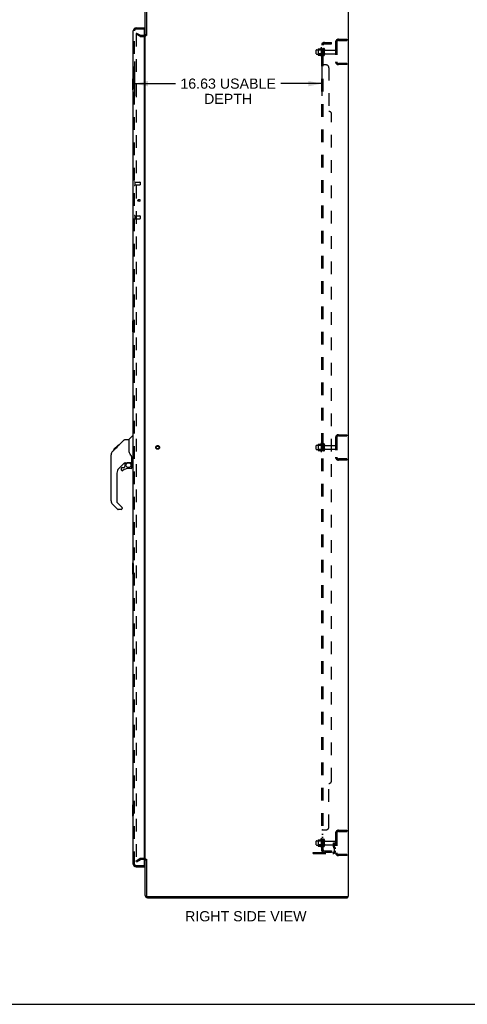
# Model space of a CAD drawing. Header units: inches. Extents: x 0 to 204, y 0 to 132.
# Tile 96 of 99: x 110 to 149, y 0 to 87. Entities that reach past the tile are written whole.
import ezdxf

# ---------------------------------------------------------------- set-up
doc = ezdxf.new("R2010")
doc.units = ezdxf.units.IN
doc.header["$LTSCALE"] = 11.243375
doc.header["$MEASUREMENT"] = 0
doc.linetypes.add('HIDDEN', pattern=[0.2, 0.1, -0.1])
doc.layers.get('0').update_dxf_attribs({"linetype": 'CONTINUOUS'})
for name, color, linetype in [('DEFAULT_2', 8, 'HIDDEN'), ('DIMENSIONS', 7, 'CONTINUOUS'), ('DOOR_ASSEMBLY', 7, 'CONTINUOUS'), ('SUBPANEL', 7, 'CONTINUOUS')]:
    doc.layers.add(name, color=color, linetype=linetype)
doc.styles.get("Standard").update_dxf_attribs({"font": 'arial.ttf'})
doc.dimstyles.new('DIMSTYLE_1', dxfattribs={"dimtxt": 0.901875, "dimasz": 1.2025, "dimexe": 0.09, "dimexo": 0.07, "dimgap": 0.0375, "dimtad": 0, "dimtih": 1, "dimtoh": 1, "dimzin": 4, "dimdsep": 46, "dimtxsty": 'Standard', "dimblk": '_FILLED', "dimblk1": '_FILLED', "dimblk2": '_FILLED', "dimcen": 0.09, "dimadec": 3, "dimazin": 1, "dimtfac": 1, "dimtdec": 3, "dimtofl": 0, "dimtmove": 0, "dimatfit": 3, "dimldrblk": '_FILLED', "dimfxl": 0, "dimtolj": 1, "dimtzin": 4, "dimarcsym": 0})

# ---------------------------------------------------------------- blocks, each defined once
blk = doc.blocks.new('_FILLED')
at = {"color": 0, "linetype": 'ByBlock'}
blk.add_solid([(0, 0), (-1, 0.2), (-1, -0.2)], dxfattribs=at)
blk = doc.blocks.new('*D2')
at = {"layer": 'DIMENSIONS', "color": 2, "linetype": 'Continuous'}
for p, q in [((119.904, 83.743), (119.904, 80.686)), ((136.529, 83.743), (136.529, 80.686)), ((119.904, 81.768), (123.534, 81.768)), ((136.529, 81.768), (132.898, 81.768))]:
    blk.add_line(p, q, dxfattribs=at)
at = {"layer": 'DIMENSIONS', "color": 2, "linetype": 'Continuous', "xscale": 1.2025, "yscale": 1.2025, "zscale": 1.2025, "rotation": 180}
blk.add_blockref('_FILLED', (119.904, 81.768), dxfattribs=at)
at = {"layer": 'DIMENSIONS', "color": 2, "linetype": 'Continuous', "xscale": 1.2025, "yscale": 1.2025, "zscale": 1.2025}
blk.add_blockref('_FILLED', (136.529, 81.768), dxfattribs=at)
at = {"layer": 'DIMENSIONS', "color": 2, "linetype": 'Continuous', "insert": (128.216, 82.219), "char_height": 0.90187, "width": 8.4622, "attachment_point": 2, "line_spacing_factor": 0.9}
blk.add_mtext('16.63 USABLE\\PDEPTH', dxfattribs=at)

msp = doc.modelspace()

# ---------------------------------------------------------------- linework, layer by layer
at = {"color": 3, "linetype": 'Continuous'}
for p, q in [((120.858, 86.043), (120.858, 89.271)), ((120.962, 89.266), (120.962, 86.042)), ((138.858, 89.356), (138.858, 9.564)), ((120.858, 12.908), (120.858, 86.012)), ((120.858, 9.649), (120.858, 12.876)), ((120.962, 12.877), (120.962, 9.654)), ((121.047, 9.46), (138.806, 9.46)), ((121.052, 9.564), (138.858, 9.564))]:
    msp.add_line(p, q, dxfattribs=at)
at = {"color": 7, "linetype": 'Continuous'}
for p, q in [((120.962, 86.043), (120.858, 86.043)), ((138.806, 9.564), (138.806, 9.46)), ((0, 0), (204.425, 0))]:
    msp.add_line(p, q, dxfattribs=at)
at = {"color": 3, "linetype": 'Continuous'}
for centre, radius, start, end in [((120.773, 86.149), 0.085, 274.04967, 360), ((120.773, 12.771), 0.085, 0, 85.95033), ((121.047, 9.649), 0.189, 180, 270), ((121.052, 9.654), 0.09, 180, 270)]:
    msp.add_arc(centre, radius, start, end, dxfattribs=at)
at = {"color": 7, "linetype": 'Continuous'}
msp.add_arc((121.047, 9.649), 0.085, 180, 270, dxfattribs=at)
at = {"layer": 'DEFAULT_2', "color": 8, "linetype": 'HIDDEN'}
for p, q in [((120.097, 86.264), (120.045, 86.174)), ((120.045, 86.194), (120.045, 12.725)), ((120.385, 85.978), (120.045, 86.174)), ((120.097, 86.264), (120.437, 86.068)), ((120.454, 86.064), (120.773, 86.064)), ((120.454, 85.96), (120.773, 85.96)), ((138, 85.71), (138.754, 85.71)), ((138.284, 85.71), (138.284, 85.606)), ((138.754, 85.71), (138.754, 85.606)), ((136.193, 84.84), (136.193, 84.329)), ((136.203, 84.862), (136.431, 84.862)), ((136.459, 84.94), (136.459, 84.229)), ((136.529, 84.919), (136.529, 84.25)), ((136.654, 84.327), (136.654, 84.842)), ((136.764, 84.327), (136.764, 84.842)), ((137.754, 85.463), (137.754, 83.706)), ((137.858, 85.463), (137.858, 83.706)), ((138, 85.606), (138.754, 85.606)), ((136.029, 84.427), (136.029, 84.742)), ((136.059, 84.772), (136.654, 84.772)), ((136.059, 84.397), (136.654, 84.397)), ((136.213, 84.768), (136.193, 84.788)), ((136.213, 84.401), (136.193, 84.381)), ((136.203, 84.307), (136.431, 84.307)), ((136.213, 84.768), (136.213, 84.401)), ((136.509, 84.768), (136.213, 84.768)), ((136.509, 84.401), (136.213, 84.401)), ((136.509, 84.768), (136.529, 84.788)), ((136.509, 84.768), (136.509, 84.401)), ((136.509, 84.401), (136.529, 84.381)), ((136.826, 84.75), (137.724, 84.75)), ((136.826, 84.42), (137.724, 84.42)), ((138.754, 83.564), (138, 83.564)), ((138.754, 83.46), (138, 83.46)), ((138.284, 83.564), (138.284, 83.46)), ((138.754, 83.564), (138.754, 83.46)), ((137.754, 50.338), (137.754, 48.581)), ((137.858, 50.338), (137.858, 48.581)), ((138, 50.585), (138.754, 50.585)), ((138, 50.481), (138.754, 50.481)), ((138.284, 50.585), (138.284, 50.481)), ((138.754, 50.585), (138.754, 50.481)), ((136.029, 49.302), (136.029, 49.617)), ((136.059, 49.647), (136.654, 49.647)), ((136.059, 49.272), (136.654, 49.272)), ((136.193, 49.715), (136.193, 49.204)), ((136.213, 49.643), (136.193, 49.663)), ((136.213, 49.276), (136.193, 49.256)), ((136.203, 49.737), (136.431, 49.737)), ((136.203, 49.182), (136.431, 49.182)), ((136.509, 49.643), (136.213, 49.643)), ((136.213, 49.643), (136.213, 49.276)), ((136.509, 49.276), (136.213, 49.276)), ((136.459, 49.815), (136.459, 49.104)), ((136.509, 49.643), (136.529, 49.663)), ((136.509, 49.643), (136.509, 49.276)), ((136.509, 49.276), (136.529, 49.256)), ((136.529, 49.794), (136.529, 49.125)), ((136.654, 49.202), (136.654, 49.717)), ((136.764, 49.202), (136.764, 49.717)), ((136.826, 49.625), (137.724, 49.625)), ((136.826, 49.295), (137.724, 49.295)), ((138.754, 48.439), (138, 48.439)), ((138.754, 48.335), (138, 48.335)), ((138.284, 48.439), (138.284, 48.335)), ((138.754, 48.439), (138.754, 48.335)), ((137.754, 15.213), (137.754, 13.456)), ((137.858, 15.213), (137.858, 13.456)), ((138, 15.46), (138.754, 15.46)), ((138, 15.356), (138.754, 15.356)), ((138.284, 15.46), (138.284, 15.356)), ((138.754, 15.46), (138.754, 15.356)), ((136.029, 14.177), (136.029, 14.492)), ((136.059, 14.522), (136.654, 14.522)), ((136.059, 14.147), (136.654, 14.147)), ((136.193, 14.59), (136.193, 14.079)), ((136.213, 14.518), (136.193, 14.538)), ((136.213, 14.151), (136.193, 14.131)), ((136.203, 14.612), (136.431, 14.612)), ((136.203, 14.057), (136.431, 14.057)), ((136.509, 14.518), (136.213, 14.518)), ((136.213, 14.518), (136.213, 14.151)), ((136.509, 14.151), (136.213, 14.151)), ((136.459, 14.69), (136.459, 13.979)), ((136.509, 14.518), (136.529, 14.538)), ((136.509, 14.518), (136.509, 14.151)), ((136.509, 14.151), (136.529, 14.131)), ((136.529, 14.669), (136.529, 14)), ((136.654, 14.077), (136.654, 14.592)), ((136.764, 14.077), (136.764, 14.592)), ((136.826, 14.5), (137.724, 14.5)), ((136.826, 14.17), (137.724, 14.17)), ((137.56, 14.335), (137.65, 14.335)), ((137.56, 13.994), (137.56, 14.335)), ((137.664, 14.16), (137.56, 14.16)), ((137.65, 14.335), (137.754, 14.335)), ((137.65, 13.633), (137.65, 14.335)), ((137.664, 13.994), (137.664, 14.335)), ((137.754, 14.335), (137.715, 14.335)), ((135.754, 13.491), (137.507, 13.491)), ((135.754, 13.387), (135.754, 13.491)), ((135.754, 13.387), (137.507, 13.387)), ((136.001, 13.387), (136.001, 13.491)), ((136.257, 13.387), (136.257, 13.491)), ((137.581, 13.927), (137.63, 13.859)), ((137.666, 13.988), (137.715, 13.92)), ((138.754, 13.314), (138, 13.314)), ((138.754, 13.21), (138, 13.21)), ((138.284, 13.314), (138.284, 13.21)), ((138.754, 13.314), (138.754, 13.21)), ((120.045, 12.745), (120.385, 12.941)), ((120.097, 12.655), (120.045, 12.745)), ((120.097, 12.655), (120.437, 12.851)), ((120.773, 12.96), (120.454, 12.96)), ((120.773, 12.856), (120.454, 12.856))]:
    msp.add_line(p, q, dxfattribs=at)
for points in [[(120.063, 86.214), (120.061, 86.214), (120.059, 86.214), (120.057, 86.213), (120.055, 86.212), (120.054, 86.211), (120.052, 86.21), (120.051, 86.208), (120.049, 86.207), (120.048, 86.205), (120.047, 86.203), (120.046, 86.201), (120.046, 86.198), (120.046, 86.196), (120.045, 86.194)], [(120.07, 86.212), (120.069, 86.213), (120.067, 86.213), (120.065, 86.214), (120.063, 86.214), (120.063, 86.214)], [(120.045, 12.725), (120.046, 12.723), (120.046, 12.721), (120.046, 12.718)], [(120.063, 12.705), (120.061, 12.705), (120.059, 12.706), (120.057, 12.706), (120.055, 12.707), (120.054, 12.708), (120.052, 12.709), (120.051, 12.711), (120.049, 12.713), (120.048, 12.714), (120.047, 12.716), (120.046, 12.718)], [(120.07, 12.707), (120.069, 12.706), (120.067, 12.706), (120.065, 12.705), (120.063, 12.705), (120.063, 12.705)]]:
    msp.add_lwpolyline(points, dxfattribs=at)
for radius in [0.164, 0.124]:
    msp.add_circle((121.962, 49.46), radius, dxfattribs=at)
for centre, radius, start, end in [((120.454, 86.097), 0.137, 240, 270), ((120.454, 86.097), 0.033, 240, 270), ((120.773, 86.149), 0.189, 270, 360), ((138, 85.463), 0.246, 90, 180), ((136.203, 84.852), 0.01, 90, 174.80617), ((136.334, 84.84), 0.141, 174.79195, 180), ((136.412, 84.872), 0.01, 270, 336.03207), ((137.059, 84.585), 0.698, 149.33687, 156.03207), ((136.491, 84.919), 0.0384, 0, 145.55034), ((136.709, 84.842), 0.055, 360, 180), ((138, 85.463), 0.142, 90, 180), ((136.059, 84.742), 0.03, 90, 180.00001), ((136.059, 84.427), 0.03, 179.99999, 270), ((136.334, 84.329), 0.141, 180, 185.20805), ((136.203, 84.317), 0.01, 185.19383, 270), ((136.412, 84.297), 0.01, 23.96793, 90), ((137.059, 84.585), 0.698, 203.96793, 210.66313), ((136.491, 84.25), 0.0384, 214.44966, 360), ((136.709, 84.327), 0.055, 180, 0), ((136.826, 84.812), 0.0625, 180, 270), ((136.826, 84.357), 0.0625, 90, 180), ((137.724, 84.72), 0.03, 360, 90), ((137.724, 84.45), 0.03, 270, 0), ((138, 83.706), 0.246, 180, 270), ((138, 83.706), 0.142, 180, 270), ((138, 50.338), 0.246, 90, 180), ((138, 50.338), 0.142, 90, 180), ((136.059, 49.617), 0.03, 90, 180.00001), ((136.059, 49.302), 0.03, 179.99999, 270), ((136.203, 49.727), 0.01, 90, 174.80617), ((136.334, 49.715), 0.141, 174.79195, 180), ((136.334, 49.204), 0.141, 180, 185.20805), ((136.203, 49.192), 0.01, 185.19383, 270), ((136.412, 49.747), 0.01, 270, 336.03207), ((136.412, 49.172), 0.01, 23.96793, 90), ((137.059, 49.46), 0.698, 149.33687, 156.03207), ((137.059, 49.46), 0.698, 203.96793, 210.66313), ((136.491, 49.794), 0.0384, 0, 145.55034), ((136.491, 49.125), 0.0384, 214.44966, 360), ((136.709, 49.717), 0.055, 360, 180), ((136.709, 49.202), 0.055, 180, 0), ((136.826, 49.687), 0.0625, 180, 270), ((136.826, 49.232), 0.0625, 90, 180), ((137.724, 49.595), 0.03, 360, 90), ((137.724, 49.325), 0.03, 270, 0), ((138, 48.581), 0.246, 180, 270), ((138, 48.581), 0.142, 180, 270), ((138, 15.213), 0.246, 90, 180), ((138, 15.213), 0.142, 90, 180), ((136.059, 14.492), 0.03, 90, 180.00001), ((136.059, 14.177), 0.03, 179.99999, 270), ((136.203, 14.602), 0.01, 90, 174.80617), ((136.334, 14.59), 0.141, 174.79195, 180), ((136.334, 14.079), 0.141, 180, 185.20805), ((136.203, 14.067), 0.01, 185.19383, 270), ((136.412, 14.622), 0.01, 270, 336.03207), ((136.412, 14.047), 0.01, 23.96793, 90), ((137.059, 14.335), 0.698, 149.33687, 156.03207), ((137.059, 14.335), 0.698, 203.96793, 210.66313), ((136.491, 14.669), 0.0384, 0, 145.55034), ((136.491, 14), 0.0384, 214.44966, 360), ((136.709, 14.592), 0.055, 360, 180), ((136.709, 14.077), 0.055, 180, 0), ((136.826, 14.562), 0.0625, 180, 270), ((136.826, 14.107), 0.0625, 90, 180), ((137.674, 13.994), 0.114, 180, 215.75389), ((137.674, 13.994), 0.01, 180, 215.75389), ((137.724, 14.47), 0.03, 360, 90), ((137.724, 14.2), 0.03, 270, 0), ((137.507, 13.633), 0.246, 270, 360), ((137.507, 13.633), 0.142, 270, 360), ((137.546, 13.799), 0.104, 0, 35.75389), ((137.546, 13.799), 0.208, 0, 35.75389), ((138, 13.456), 0.246, 180, 270), ((138, 13.456), 0.142, 180, 270), ((120.454, 12.823), 0.137, 90, 120), ((120.454, 12.823), 0.033, 90, 120), ((120.773, 12.771), 0.189, 0, 90)]:
    msp.add_arc(centre, radius, start, end, dxfattribs=at)
at = {"layer": 'DOOR_ASSEMBLY', "color": 3, "linetype": 'Continuous'}
for p, q in [((120.046, 86.71), (120.779, 86.71)), ((120.779, 86.586), (120.779, 12.334)), ((119.8, 12.456), (119.8, 86.463)), ((120.046, 12.21), (120.779, 12.21))]:
    msp.add_line(p, q, dxfattribs=at)
at = {"layer": 'DOOR_ASSEMBLY', "color": 8, "linetype": 'HIDDEN'}
for p, q in [((120.759, 86.606), (120.046, 86.606)), ((119.904, 12.456), (119.904, 86.463)), ((119.947, 73.039), (119.947, 72.755)), ((119.947, 73.021), (120.394, 73.021)), ((119.947, 72.773), (120.394, 72.773)), ((120.404, 73.011), (120.404, 72.783)), ((119.947, 70.039), (119.947, 69.755)), ((119.947, 70.021), (120.394, 70.021)), ((120.404, 70.011), (120.404, 69.783)), ((119.947, 69.773), (120.394, 69.773)), ((120.046, 12.314), (120.759, 12.314))]:
    msp.add_line(p, q, dxfattribs=at)
at = {"layer": 'DOOR_ASSEMBLY', "color": 7, "linetype": 'Continuous'}
for p, q in [((120.779, 86.606), (120.759, 86.606)), ((120.779, 86.606), (120.779, 86.71)), ((119.8, 82.21), (119.755, 82.21)), ((119.74, 82.195), (119.74, 81.225)), ((119.787, 82.11), (119.787, 81.31)), ((119.755, 81.21), (119.8, 81.21)), ((120.224, 71.451), (120.224, 71.342)), ((119.74, 60.695), (119.74, 59.725)), ((119.8, 60.71), (119.755, 60.71)), ((119.787, 60.61), (119.787, 59.81)), ((119.755, 59.71), (119.8, 59.71)), ((118.365, 49.501), (118.989, 50.125)), ((119.045, 50.148), (119.406, 50.148)), ((119.406, 50.148), (119.406, 49.044)), ((119.412, 50.154), (119.71, 50.452)), ((119.8, 50.463), (119.737, 50.463)), ((117.946, 49.082), (117.926, 49.06)), ((117.946, 49.082), (118.225, 49.36)), ((118.053, 49.255), (118.056, 49.258)), ((118.053, 49.255), (118.119, 49.255)), ((118.056, 49.258), (118.122, 49.258)), ((118.057, 49.26), (118.466, 49.669)), ((118.057, 49.26), (118.124, 49.26)), ((118.205, 49.341), (118.138, 49.341)), ((118.224, 49.36), (118.358, 49.494)), ((118.224, 49.427), (118.291, 49.427)), ((118.252, 49.387), (118.225, 49.36)), ((118.373, 49.509), (118.306, 49.509)), ((118.365, 49.501), (118.329, 49.465)), ((118.383, 49.586), (118.45, 49.586)), ((118.466, 49.669), (118.468, 49.671)), ((118.533, 49.669), (118.466, 49.669)), ((118.467, 49.669), (118.533, 49.669)), ((118.468, 49.671), (118.535, 49.671)), ((119.426, 49.053), (119.406, 49.106)), ((119.454, 48.987), (119.426, 49.053)), ((117.831, 44.701), (117.831, 48.804)), ((119.367, 48.123), (119.662, 48.123)), ((119.544, 48.123), (119.624, 48.043)), ((119.682, 48.121), (119.682, 48.528)), ((119.018, 48.087), (118.516, 47.585)), ((118.737, 47.588), (118.737, 47.468)), ((118.816, 47.666), (118.968, 47.666)), ((118.977, 47.67), (119.048, 47.742)), ((119.052, 48.077), (119.052, 47.75)), ((119.094, 48.082), (119.182, 48.082)), ((119.603, 47.588), (119.367, 47.588)), ((119.616, 48.036), (119.61, 48.029)), ((119.662, 47.904), (119.682, 47.904)), ((119.682, 47.666), (119.682, 47.904)), ((119.721, 48.082), (119.8, 48.082)), ((118.343, 47.168), (118.343, 44.616)), ((118.399, 43.971), (117.947, 44.423)), ((118.366, 44.56), (118.802, 44.125)), ((118.737, 43.948), (118.455, 43.948)), ((118.816, 44.091), (118.816, 44.026)), ((119.74, 39.195), (119.74, 38.225)), ((119.8, 39.21), (119.755, 39.21)), ((119.787, 39.11), (119.787, 38.31)), ((119.755, 38.21), (119.8, 38.21)), ((119.74, 17.695), (119.74, 16.725)), ((119.8, 17.71), (119.755, 17.71)), ((119.787, 17.61), (119.787, 16.81)), ((119.755, 16.71), (119.8, 16.71)), ((120.759, 12.314), (120.779, 12.314)), ((120.779, 12.314), (120.779, 12.21))]:
    msp.add_line(p, q, dxfattribs=at)
for points in [[(119.785, 82.146), (119.785, 82.14), (119.786, 82.134), (119.786, 82.128), (119.786, 82.122), (119.787, 82.116), (119.787, 82.11)], [(119.787, 81.31), (119.787, 81.303), (119.786, 81.297), (119.786, 81.291), (119.786, 81.285), (119.785, 81.279), (119.785, 81.273)], [(119.785, 60.646), (119.785, 60.64), (119.786, 60.634), (119.786, 60.628), (119.786, 60.622), (119.787, 60.616), (119.787, 60.61)], [(119.787, 59.81), (119.787, 59.803), (119.786, 59.797), (119.786, 59.791), (119.786, 59.785), (119.785, 59.779), (119.785, 59.773)], [(118.989, 50.125), (118.997, 50.132), (119.006, 50.138), (119.015, 50.142), (119.025, 50.146), (119.035, 50.148), (119.045, 50.148)], [(117.946, 49.082), (117.926, 49.06), (117.901, 49.028), (117.88, 48.992), (117.862, 48.955), (117.848, 48.916), (117.838, 48.876), (117.833, 48.835), (117.831, 48.804)], [(118.329, 49.465), (118.308, 49.443), (118.286, 49.422), (118.252, 49.387)], [(119.629, 48.698), (119.578, 48.772), (119.529, 48.849), (119.488, 48.92), (119.454, 48.987)], [(119.182, 48.082), (119.183, 48.082), (119.191, 48.082), (119.199, 48.084), (119.209, 48.088), (119.221, 48.092), (119.234, 48.096), (119.249, 48.102), (119.266, 48.107), (119.283, 48.112), (119.302, 48.116), (119.321, 48.12), (119.34, 48.122), (119.358, 48.123), (119.367, 48.123)], [(119.682, 48.528), (119.681, 48.551), (119.676, 48.585), (119.667, 48.62), (119.655, 48.652), (119.64, 48.681), (119.629, 48.698)], [(119.662, 47.904), (119.661, 47.918), (119.66, 47.932), (119.657, 47.945), (119.653, 47.959), (119.648, 47.972), (119.642, 47.984), (119.636, 47.997), (119.628, 48.008), (119.619, 48.019), (119.61, 48.029)], [(119.624, 48.043), (119.624, 48.043), (119.623, 48.043), (119.623, 48.042), (119.621, 48.041), (119.62, 48.039), (119.616, 48.036)], [(119.785, 39.146), (119.785, 39.14), (119.786, 39.134), (119.786, 39.128), (119.786, 39.122), (119.787, 39.116), (119.787, 39.11)], [(119.787, 38.31), (119.787, 38.303), (119.786, 38.297), (119.786, 38.291), (119.786, 38.285), (119.785, 38.279), (119.785, 38.273)], [(119.785, 17.646), (119.785, 17.64), (119.786, 17.634), (119.786, 17.628), (119.786, 17.622), (119.787, 17.616), (119.787, 17.61)], [(119.787, 16.81), (119.787, 16.803), (119.786, 16.797), (119.786, 16.791), (119.786, 16.785), (119.785, 16.779), (119.785, 16.773)]]:
    msp.add_lwpolyline(points, dxfattribs=at)
at = {"layer": 'DOOR_ASSEMBLY', "color": 3, "linetype": 'Continuous'}
msp.add_circle((120.3, 71.397), 0.0938, dxfattribs=at)
at = {"layer": 'DOOR_ASSEMBLY', "color": 7, "linetype": 'Continuous'}
msp.add_circle((119.367, 47.883), 0.217, dxfattribs=at)
at = {"layer": 'DOOR_ASSEMBLY', "color": 3, "linetype": 'Continuous'}
for centre, radius, start, end in [((120.046, 86.463), 0.246, 90, 180), ((120.759, 86.586), 0.02, 0, 90), ((120.046, 12.456), 0.246, 180, 270), ((120.759, 12.334), 0.02, 270, 360)]:
    msp.add_arc(centre, radius, start, end, dxfattribs=at)
at = {"layer": 'DOOR_ASSEMBLY', "color": 8, "linetype": 'HIDDEN'}
for centre, radius, start, end in [((120.046, 86.463), 0.142, 90, 180), ((119.925, 73.039), 0.0215, 0, 180), ((119.925, 72.755), 0.0215, 180, 360), ((120.394, 73.011), 0.01, 0, 90), ((120.394, 72.783), 0.01, 270, 360), ((119.925, 70.039), 0.0215, 0, 180), ((120.394, 70.011), 0.01, 0, 90), ((119.925, 69.755), 0.0215, 180, 360), ((120.394, 69.783), 0.01, 270, 360), ((120.046, 12.456), 0.142, 180, 270)]:
    msp.add_arc(centre, radius, start, end, dxfattribs=at)
at = {"layer": 'DOOR_ASSEMBLY', "color": 7, "linetype": 'Continuous'}
for centre, radius, start, end in [((119.964, 86.32), 0.26, 87.37257, 90), ((119.755, 82.195), 0.015, 90, 180), ((119.785, 82.195), 0.015, 0, 90), ((119.755, 81.225), 0.015, 180, 270), ((119.785, 81.225), 0.015, 270, 360), ((119.755, 60.695), 0.015, 90, 180), ((119.785, 60.695), 0.015, 0, 90), ((119.755, 59.725), 0.015, 180, 270), ((119.785, 59.725), 0.015, 270, 360), ((119.426, 50.14), 0.0197, 135, 180), ((119.737, 50.424), 0.0394, 90, 135), ((118.264, 48.788), 0.433, 137.27268, 137.76144), ((119.662, 48.143), 0.0197, 270, 360), ((119.721, 48.121), 0.0394, 180, 270), ((118.934, 47.168), 0.591, 135, 180), ((118.816, 47.588), 0.0787, 90, 180), ((118.816, 47.468), 0.0787, 180, 309.5212), ((119.367, 46.8), 0.787, 90, 129.5212), ((119.094, 47.885), 0.197, 90, 135), ((118.968, 47.678), 0.0118, 270, 315), ((119.04, 47.75), 0.0118, 315, 360), ((119.603, 47.666), 0.0787, 270, 360), ((119.485, 47.904), 0.197, 0, 45), ((118.225, 44.701), 0.394, 180, 225), ((118.422, 44.616), 0.0787, 180, 225), ((118.455, 44.026), 0.0787, 225, 270), ((118.737, 44.026), 0.0787, 270, 360), ((118.768, 44.091), 0.0472, 0, 45), ((119.755, 39.195), 0.015, 90, 180), ((119.785, 39.195), 0.015, 0, 90), ((119.755, 38.225), 0.015, 180, 270), ((119.785, 38.225), 0.015, 270, 360), ((119.755, 17.695), 0.015, 90, 180), ((119.785, 17.695), 0.015, 0, 90), ((119.755, 16.725), 0.015, 180, 270), ((119.785, 16.725), 0.015, 270, 360), ((119.964, 12.6), 0.26, 270, 272.59369)]:
    msp.add_arc(centre, radius, start, end, dxfattribs=at)
at = {"layer": 'SUBPANEL', "color": 8, "linetype": 'HIDDEN'}
for p, q in [((136.529, 13.616), (136.529, 85.303)), ((136.654, 85.303), (136.529, 85.303)), ((136.654, 84.835), (136.529, 84.835)), ((136.583, 85.342), (136.679, 85.262)), ((136.654, 13.616), (136.654, 85.303)), ((136.766, 85.428), (137.404, 85.428)), ((136.766, 85.303), (137.404, 85.303)), ((137.154, 85.303), (137.154, 85.428)), ((137.404, 85.303), (137.404, 85.428)), ((136.654, 84.335), (136.529, 84.335)), ((136.654, 84.106), (136.529, 84.106)), ((136.654, 83.825), (136.529, 83.825)), ((136.529, 83.462), (136.529, 83.464)), ((136.654, 83.464), (136.529, 83.464)), ((136.548, 83.445), (136.545, 83.447)), ((136.904, 83.428), (136.583, 83.428)), ((137.154, 83.178), (137.154, 79.303)), ((137.404, 19.866), (137.404, 79.053)), ((136.654, 49.71), (136.529, 49.71)), ((136.654, 49.21), (136.529, 49.21)), ((137.154, 15.741), (137.154, 19.616)), ((136.654, 15.455), (136.529, 15.455)), ((136.654, 15.094), (136.529, 15.094)), ((136.583, 15.491), (136.904, 15.491)), ((136.654, 15.457), (136.654, 15.455)), ((136.654, 14.813), (136.529, 14.813)), ((136.654, 14.585), (136.529, 14.585)), ((136.654, 14.085), (136.529, 14.085)), ((136.654, 13.616), (136.529, 13.616)), ((136.583, 13.577), (136.679, 13.657)), ((136.766, 13.616), (137.404, 13.616)), ((137.404, 13.491), (136.766, 13.491)), ((137.154, 13.616), (137.154, 13.491)), ((137.404, 13.616), (137.404, 13.491))]:
    msp.add_line(p, q, dxfattribs=at)
for points in [[(136.552, 85.323), (136.548, 85.322), (136.545, 85.32), (136.542, 85.319), (136.539, 85.317), (136.537, 85.316), (136.534, 85.314), (136.532, 85.312), (136.531, 85.31), (136.53, 85.308), (136.529, 85.306), (136.529, 85.305), (136.529, 85.303)], [(136.583, 85.342), (136.581, 85.34), (136.578, 85.338), (136.576, 85.335), (136.573, 85.334), (136.569, 85.332), (136.566, 85.33), (136.562, 85.328), (136.559, 85.327), (136.552, 85.323)], [(136.597, 85.303), (136.597, 85.303), (136.596, 85.303), (136.596, 85.303), (136.595, 85.303), (136.595, 85.303), (136.594, 85.303), (136.594, 85.303)], [(136.594, 85.303), (136.594, 85.303), (136.594, 85.303), (136.594, 85.303), (136.594, 85.303), (136.595, 85.303), (136.595, 85.303), (136.596, 85.303), (136.596, 85.303), (136.597, 85.303), (136.597, 85.303), (136.598, 85.303), (136.598, 85.303), (136.599, 85.303), (136.6, 85.303), (136.6, 85.302), (136.601, 85.302), (136.602, 85.302), (136.603, 85.302), (136.603, 85.302), (136.604, 85.302), (136.605, 85.302), (136.605, 85.301), (136.606, 85.301), (136.607, 85.301), (136.608, 85.301), (136.608, 85.301), (136.609, 85.3), (136.61, 85.3), (136.611, 85.3), (136.612, 85.3), (136.612, 85.3), (136.613, 85.299), (136.614, 85.299), (136.615, 85.299), (136.616, 85.299), (136.617, 85.298), (136.618, 85.298), (136.618, 85.298), (136.619, 85.298), (136.62, 85.297), (136.621, 85.297), (136.622, 85.297), (136.623, 85.296), (136.624, 85.296), (136.625, 85.296), (136.626, 85.295), (136.627, 85.295), (136.628, 85.295), (136.629, 85.294), (136.63, 85.294), (136.631, 85.294), (136.632, 85.293), (136.633, 85.293), (136.634, 85.292), (136.635, 85.292), (136.636, 85.291), (136.637, 85.291), (136.638, 85.291), (136.639, 85.29), (136.64, 85.29), (136.64, 85.289), (136.641, 85.289), (136.642, 85.289), (136.643, 85.288), (136.644, 85.288), (136.645, 85.287), (136.646, 85.287), (136.646, 85.287), (136.647, 85.286), (136.648, 85.286), (136.649, 85.286), (136.649, 85.285), (136.65, 85.285), (136.651, 85.284), (136.652, 85.284), (136.652, 85.284), (136.653, 85.283), (136.654, 85.283), (136.654, 85.283), (136.655, 85.282), (136.655, 85.282), (136.656, 85.282), (136.656, 85.281), (136.657, 85.281), (136.657, 85.281), (136.658, 85.28), (136.658, 85.28), (136.658, 85.28)], [(136.668, 85.28), (136.666, 85.282), (136.665, 85.284), (136.663, 85.286), (136.661, 85.289), (136.659, 85.291), (136.657, 85.293), (136.656, 85.296), (136.655, 85.298), (136.654, 85.3), (136.654, 85.302), (136.654, 85.303)], [(136.658, 85.28), (136.658, 85.28), (136.658, 85.28), (136.658, 85.28), (136.658, 85.281), (136.657, 85.281), (136.657, 85.281), (136.657, 85.281), (136.656, 85.282), (136.656, 85.282), (136.655, 85.282), (136.655, 85.283), (136.654, 85.283)], [(136.679, 85.262), (136.68, 85.263), (136.68, 85.264), (136.68, 85.265), (136.68, 85.266), (136.679, 85.267), (136.679, 85.268), (136.678, 85.269), (136.676, 85.271), (136.675, 85.272), (136.674, 85.274), (136.672, 85.276), (136.668, 85.28)], [(136.545, 83.447), (136.542, 83.448), (136.539, 83.45), (136.537, 83.452), (136.534, 83.454), (136.532, 83.456), (136.531, 83.457), (136.53, 83.459), (136.529, 83.461), (136.529, 83.462), (136.529, 83.464)], [(136.531, 83.457), (136.53, 83.459), (136.529, 83.461)], [(136.539, 83.45), (136.537, 83.452), (136.534, 83.454), (136.532, 83.456)], [(136.562, 83.439), (136.555, 83.442), (136.552, 83.444), (136.548, 83.445)], [(136.583, 83.428), (136.581, 83.43), (136.578, 83.431), (136.576, 83.433), (136.573, 83.435), (136.569, 83.436), (136.566, 83.438), (136.562, 83.439)], [(136.583, 83.428), (136.581, 83.43), (136.578, 83.431), (136.576, 83.433), (136.573, 83.435)], [(136.657, 83.456), (136.656, 83.458), (136.655, 83.459), (136.654, 83.461), (136.654, 83.462), (136.654, 83.464)], [(136.661, 83.453), (136.659, 83.455), (136.657, 83.456), (136.656, 83.458), (136.655, 83.459), (136.654, 83.461), (136.654, 83.462), (136.654, 83.464)], [(136.665, 83.451), (136.663, 83.452), (136.661, 83.453), (136.659, 83.455)], [(136.679, 83.428), (136.68, 83.43), (136.68, 83.432), (136.68, 83.433), (136.68, 83.435), (136.679, 83.437), (136.679, 83.438), (136.678, 83.44), (136.676, 83.441), (136.675, 83.443), (136.674, 83.444), (136.672, 83.445), (136.67, 83.447), (136.668, 83.448), (136.665, 83.451)], [(136.679, 83.428), (136.68, 83.43), (136.68, 83.432), (136.68, 83.433), (136.68, 83.435), (136.679, 83.437), (136.679, 83.438), (136.678, 83.44), (136.676, 83.441), (136.675, 83.443), (136.674, 83.444), (136.672, 83.445), (136.67, 83.447)], [(136.548, 15.474), (136.545, 15.472), (136.542, 15.471), (136.539, 15.469), (136.537, 15.467), (136.534, 15.465), (136.532, 15.464), (136.531, 15.462), (136.53, 15.46), (136.529, 15.458), (136.529, 15.457), (136.529, 15.455)], [(136.529, 15.458), (136.529, 15.457), (136.529, 15.455)], [(136.542, 15.471), (136.539, 15.469), (136.537, 15.467), (136.534, 15.465), (136.532, 15.464), (136.531, 15.462), (136.53, 15.46)], [(136.555, 15.477), (136.552, 15.475), (136.548, 15.474)], [(136.583, 15.491), (136.581, 15.489), (136.578, 15.488), (136.576, 15.486), (136.573, 15.484), (136.569, 15.483), (136.566, 15.481), (136.562, 15.48), (136.555, 15.477)], [(136.583, 15.491), (136.581, 15.489), (136.578, 15.488), (136.576, 15.486), (136.573, 15.484)], [(136.668, 15.471), (136.665, 15.468), (136.663, 15.467), (136.661, 15.466), (136.659, 15.464), (136.657, 15.463), (136.656, 15.461), (136.655, 15.46), (136.654, 15.458), (136.654, 15.457), (136.654, 15.455)], [(136.663, 15.467), (136.661, 15.466), (136.659, 15.464), (136.657, 15.463), (136.656, 15.461), (136.655, 15.46), (136.654, 15.458)], [(136.679, 15.491), (136.68, 15.489), (136.68, 15.487), (136.68, 15.486), (136.68, 15.484), (136.679, 15.482), (136.679, 15.481), (136.678, 15.479), (136.676, 15.478), (136.675, 15.476), (136.674, 15.475), (136.672, 15.474), (136.67, 15.472), (136.668, 15.471)], [(136.678, 15.479), (136.676, 15.478), (136.675, 15.476), (136.674, 15.475), (136.672, 15.474), (136.67, 15.472)], [(136.679, 15.491), (136.68, 15.489), (136.68, 15.487), (136.68, 15.486), (136.68, 15.484), (136.679, 15.482), (136.679, 15.481)], [(136.559, 13.592), (136.552, 13.596), (136.548, 13.597), (136.545, 13.599), (136.542, 13.6), (136.539, 13.602), (136.537, 13.603), (136.534, 13.605), (136.532, 13.607), (136.531, 13.609), (136.53, 13.611), (136.529, 13.613), (136.529, 13.614), (136.529, 13.616)], [(136.583, 13.577), (136.581, 13.579), (136.578, 13.582), (136.576, 13.584), (136.573, 13.586), (136.569, 13.587), (136.566, 13.589), (136.562, 13.591), (136.559, 13.592)], [(136.658, 13.639), (136.658, 13.639), (136.658, 13.639), (136.658, 13.639), (136.657, 13.638), (136.657, 13.638), (136.657, 13.638), (136.656, 13.638), (136.656, 13.637), (136.655, 13.637), (136.655, 13.637), (136.654, 13.636), (136.653, 13.636), (136.653, 13.636), (136.652, 13.635), (136.652, 13.635), (136.651, 13.635), (136.65, 13.634), (136.65, 13.634), (136.649, 13.634), (136.648, 13.633), (136.648, 13.633), (136.647, 13.633), (136.646, 13.632), (136.645, 13.632), (136.645, 13.632), (136.644, 13.631), (136.643, 13.631), (136.642, 13.63), (136.642, 13.63), (136.641, 13.63), (136.64, 13.629), (136.639, 13.629), (136.638, 13.629), (136.637, 13.628), (136.637, 13.628), (136.636, 13.628), (136.635, 13.627), (136.634, 13.627), (136.633, 13.626), (136.632, 13.626), (136.631, 13.626), (136.63, 13.625), (136.629, 13.625), (136.628, 13.625), (136.627, 13.624), (136.626, 13.624), (136.625, 13.623), (136.624, 13.623), (136.623, 13.623), (136.622, 13.622), (136.621, 13.622), (136.62, 13.622), (136.619, 13.621), (136.617, 13.621), (136.616, 13.621), (136.615, 13.62), (136.614, 13.62), (136.613, 13.62), (136.612, 13.619), (136.611, 13.619), (136.61, 13.619), (136.609, 13.619), (136.608, 13.618), (136.607, 13.618), (136.606, 13.618), (136.605, 13.618), (136.604, 13.617), (136.603, 13.617), (136.602, 13.617), (136.601, 13.617), (136.6, 13.617), (136.599, 13.616), (136.599, 13.616), (136.598, 13.616), (136.597, 13.616), (136.596, 13.616), (136.596, 13.616), (136.595, 13.616), (136.595, 13.616), (136.594, 13.616), (136.594, 13.616)], [(136.594, 13.616), (136.594, 13.616), (136.594, 13.616), (136.594, 13.616), (136.594, 13.616), (136.595, 13.616), (136.595, 13.616), (136.596, 13.616), (136.596, 13.616), (136.597, 13.616), (136.597, 13.616)], [(136.672, 13.643), (136.668, 13.639), (136.666, 13.637), (136.665, 13.635), (136.663, 13.633), (136.661, 13.631), (136.659, 13.628), (136.657, 13.626), (136.656, 13.623), (136.655, 13.621), (136.654, 13.619), (136.654, 13.617), (136.654, 13.616)], [(136.654, 13.636), (136.654, 13.636), (136.655, 13.636), (136.655, 13.637), (136.656, 13.637), (136.656, 13.638), (136.657, 13.638), (136.657, 13.638), (136.657, 13.638), (136.658, 13.639), (136.658, 13.639), (136.658, 13.639)], [(136.679, 13.657), (136.68, 13.656), (136.68, 13.655), (136.68, 13.654), (136.68, 13.653), (136.679, 13.652), (136.679, 13.651), (136.678, 13.65), (136.676, 13.648), (136.675, 13.647), (136.674, 13.645), (136.672, 13.643)]]:
    msp.add_lwpolyline(points, dxfattribs=at)
for centre, radius, start, end in [((136.766, 85.191), 0.237, 90, 180), ((136.766, 85.191), 0.112, 90, 180), ((136.904, 83.178), 0.25, 0, 90), ((137.154, 79.053), 0.25, 0, 90), ((137.154, 19.866), 0.25, 270, 360), ((136.904, 15.741), 0.25, 270, 360), ((136.766, 13.728), 0.237, 180, 270), ((136.766, 13.728), 0.112, 180, 270)]:
    msp.add_arc(centre, radius, start, end, dxfattribs=at)

# ---------------------------------------------------------------- texts
at = {"layer": 'DIMENSIONS', "color": 2, "linetype": 'Continuous', "insert": (129.784, 8.273), "char_height": 0.90187, "width": 10.75545, "attachment_point": 2, "line_spacing_factor": 0.9}
msp.add_mtext('RIGHT SIDE VIEW', dxfattribs=at)

# ---------------------------------------------------------------- dimensions: what is measured, and where the dimension line sits
at = {"layer": 'DIMENSIONS', "color": 2, "linetype": 'Continuous'}
dim = msp.add_linear_dim(base=(136.528918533, 81.768143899), p1=(119.903918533, 83.812772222), p2=(136.528918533, 83.812772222), text='<> USABLE\\PDEPTH', dimstyle='DIMSTYLE_1', dxfattribs=at)
dim.commit()
dim.dimension.update_dxf_attribs({"geometry": '*D2', "text_midpoint": (128.216418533, 81.091737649), "dimtype": 160})

doc.saveas('drawing.dxf')
